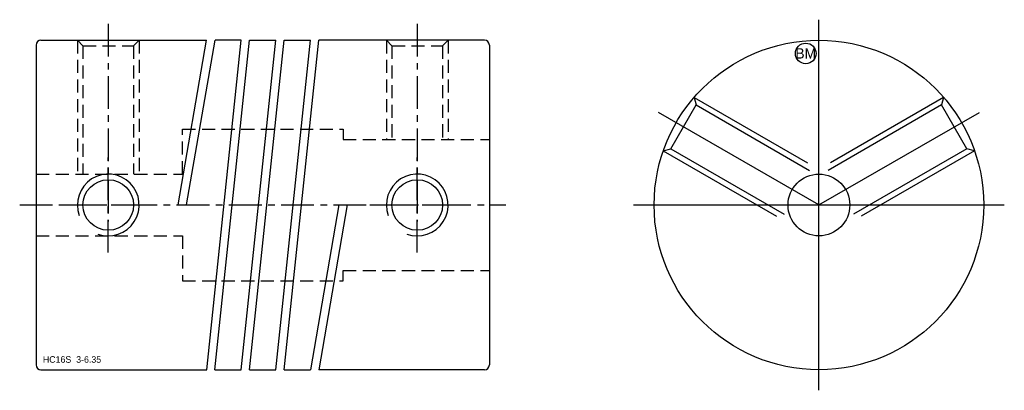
# Model space of a CAD drawing. Extents: x -7.9 to 39.9, y -9 to 9.
import ezdxf
from ezdxf.enums import TextEntityAlignment as Align

# ---------------------------------------------------------------- set-up
doc = ezdxf.new("R2010")
doc.units = 0
doc.header["$MEASUREMENT"] = 0
doc.linetypes.add('CENTER', pattern=[50.8, 31.75, -6.35, 6.35, -6.35])
doc.linetypes.add('HIDDEN', pattern=[9.525, 6.35, -3.175])
doc.layers.get('0').update_dxf_attribs({"linetype": 'CONTINUOUS'})
for name, color, linetype in [('BOM', 6, 'CONTINUOUS'), ('CENTER', 1, 'CENTER'), ('HIDDEN', 2, 'HIDDEN'), ('THIN', 3, 'CONTINUOUS')]:
    doc.layers.add(name, color=color, linetype=linetype)

# ---------------------------------------------------------------- blocks, each defined once
blk = doc.blocks.new('MCLBM2')
blk.add_circle((0, 0), 0.5)
blk.add_text('BM', height=0.5).set_placement((0, 0), align=Align.MIDDLE)
at = {"flags": 1}
for tag, p in [('NAME', (0, -1)), ('ENAME', (0, -2)), ('SPEC', (0, -3)), ('MATERIAL', (0, -4)), ('QTY', (0, -5)), ('WEIGHT', (0, -6)), ('PRICE', (0, -7)), ('REMARK', (0, -8)), ('USER1', (0, -9)), ('USER2', (0, -10)), ('USER3', (0, -11)), ('USER4', (0, -12)), ('USER5', (0, -13)), ('USER6', (0, -14))]:
    blk.add_attdef(tag, p, '', height=0.5, dxfattribs=at)

msp = doc.modelspace()

# ---------------------------------------------------------------- linework, layer by layer
at = {"ltscale": 0.1}
for p, q in [((-7.1, 7.77), (-7.1, -7.77)), ((-6.87, 8), (1.177, 8)), ((-0.203, 0), (1.177, 8)), ((0.203, 0), (1.583, 8)), ((1.179, -8), (2.859, 8)), ((1.581, -8), (3.261, 8)), ((2.859, 8), (1.583, 8)), ((2.859, -8), (4.539, 8)), ((3.261, -8), (4.941, 8)), ((3.261, 8), (4.539, 8)), ((4.539, -8), (6.219, 8)), ((4.941, -8), (6.621, 8)), ((4.941, 8), (6.219, 8)), ((14.67, 8), (6.621, 8)), ((14.9, 7.77), (14.9, -7.77)), ((-0.203, 0), (0.203, 0)), ((7.597, 0), (6.217, -8)), ((8.003, 0), (6.623, -8)), ((7.597, 0), (8.003, 0)), ((-6.87, -8), (1.179, -8)), ((1.581, -8), (2.859, -8)), ((3.261, -8), (4.539, -8)), ((4.941, -8), (6.217, -8)), ((14.67, -8), (6.623, -8))]:
    msp.add_line(p, q, dxfattribs=at)
for radius in [8, 1.5]:
    msp.add_circle((30.9, 0), radius)
for centre in [(-3.6, 0), (11.4, 0)]:
    msp.add_circle(centre, 1.229, dxfattribs=at)
for centre, start, end in [((-6.87, 7.77), 90, 180), ((14.67, 7.77), 0, 90), ((-6.87, -7.77), 180, 270), ((14.67, -7.77), 270, 0)]:
    msp.add_arc(centre, 0.23, start, end, dxfattribs=at)
at = {"layer": 'CENTER', "ltscale": 0.05}
for p, q in [((-3.6, 8.8), (-3.6, -0.8)), ((11.4, 8.8), (11.4, -0.8)), ((-3.6, -2.3), (-3.6, 2.3)), ((11.4, -2.3), (11.4, 2.3)), ((-7.9, 0), (15.7, 0)), ((-5.9, 0), (-1.3, 0)), ((9.1, 0), (13.7, 0))]:
    msp.add_line(p, q, dxfattribs=at)
at = {"layer": 'CENTER'}
for p, q in [((30.9, -9), (30.9, 9)), ((30.9, 0), (23.106, 4.5)), ((21.9, 0), (39.9, 0))]:
    msp.add_line(p, q, dxfattribs=at)
at = {"layer": 'CENTER', "extrusion": (1.22461e-16, -2.99932e-32, -1)}
msp.add_line((30.9, 0), (38.694, 4.5), dxfattribs=at)
at = {"layer": 'HIDDEN', "ltscale": 0.1}
for p, q in [((-5.1, 8), (-5.1, 1.5)), ((-5.1, 8), (-4.829, 7.729)), ((-4.829, 7.729), (-4.829, 1.5)), ((-4.829, 7.729), (-2.371, 7.729)), ((-2.1, 8), (-2.371, 7.729)), ((-2.371, 7.729), (-2.371, 1.5)), ((-2.1, 8), (-2.1, 1.5)), ((9.9, 8), (9.9, 3.175)), ((9.9, 8), (10.171, 7.729)), ((10.171, 7.729), (12.629, 7.729)), ((10.171, 7.729), (10.171, 3.175)), ((12.9, 8), (12.629, 7.729)), ((12.629, 7.729), (12.629, 3.175)), ((12.9, 8), (12.9, 3.175))]:
    msp.add_line(p, q, dxfattribs=at)
at = {"layer": 'HIDDEN'}
for p, q in [((23.714, 2.729), (24.944, 4.858)), ((24.845, 5.228), (30.9, 1.732)), ((24.845, 5.228), (24.944, 4.858)), ((24.944, 4.858), (30.77, 1.494)), ((23.345, 2.63), (23.714, 2.729)), ((23.345, 2.63), (30.15, -1.299)), ((23.714, 2.729), (29.541, -0.635))]:
    msp.add_line(p, q, dxfattribs=at)
at = {"layer": 'HIDDEN', "extrusion": (1.22461e-16, -2.99932e-32, -1)}
for p, q in [((36.955, 5.228), (30.9, 1.732)), ((36.856, 4.858), (31.03, 1.494)), ((36.955, 5.228), (36.856, 4.858)), ((38.086, 2.729), (36.856, 4.858)), ((38.455, 2.63), (31.65, -1.299)), ((38.086, 2.729), (32.259, -0.635)), ((38.455, 2.63), (38.086, 2.729))]:
    msp.add_line(p, q, dxfattribs=at)
at = {"layer": 'HIDDEN', "ltscale": 0.1}
msp.add_lwpolyline([(-7.1, 1.5), (0, 1.5), (0, 3.675), (7.8, 3.675), (7.8, 3.175), (14.9, 3.175)], dxfattribs=at)
at = {"layer": 'HIDDEN', "ltscale": 0.1, "extrusion": (-2.99932e-32, -1.22461e-16, -1)}
msp.add_lwpolyline([(7.1, -1.5), (0, -1.5), (0, -3.675), (-7.8, -3.675), (-7.8, -3.175), (-14.9, -3.175)], dxfattribs=at)
at = {"layer": 'THIN', "ltscale": 0.1}
for centre in [(-3.6, 0), (11.4, 0)]:
    msp.add_arc(centre, 1.5, 250, 200, dxfattribs=at)

# ---------------------------------------------------------------- block references
at = {"layer": 'BOM'}
msp.add_blockref('MCLBM2', (30.26, 7.36), dxfattribs=at)

# ---------------------------------------------------------------- texts
msp.add_text('HC16S  3-6.35', height=0.32).set_placement((-6.775, -7.662))

doc.saveas('drawing.dxf')
